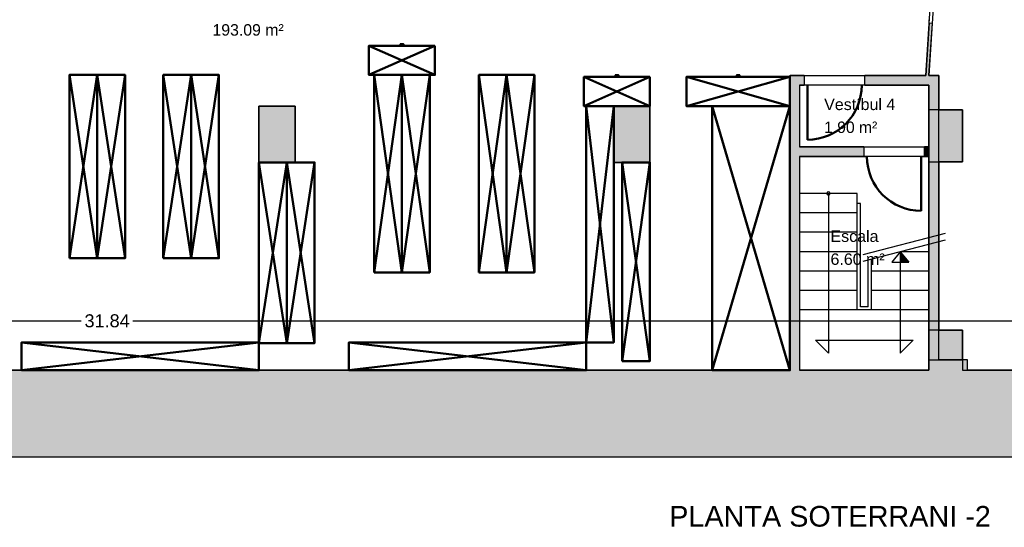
# Model space of a CAD drawing. Header units: metres. Extents: x -1 to 440, y -6 to 31.
# Tile 3 of 5: x 406.67 to 421.9, y 11.76 to 19.59. Entities that reach past the tile are written whole.
import ezdxf

# ---------------------------------------------------------------- set-up
doc = ezdxf.new("R2010")
doc.units = ezdxf.units.M
doc.header["$PDMODE"] = 65
doc.linetypes.add('CONTINUA', pattern=[0])
for name, color, linetype, lineweight in [('3D PS-2 MUR', 7, 'CONTINUA', 25), ('3D PS-2 PILARS', 7, 'CONTINUA', 25), ('PS -2  MOBLES', 7, 'CONTINUA', 25), ('PS -2 COTES', 7, 'CONTINUA', 25), ('PS -2 LOCALS', 7, 'CONTINUA', 25), ('PS -2 TEXT', 7, 'CONTINUA', 25), ('PS-2 ESCALES 2D', 7, 'CONTINUA', 25)]:
    doc.layers.add(name, color=color, linetype=linetype, lineweight=lineweight)
doc.styles.add('ARIAL', font='arial.ttf')
doc.dimstyles.new('DIMSTYLE_2', dxfattribs={"dimtxt": 0.2, "dimasz": 0.2, "dimexe": 0, "dimexo": 1e-06, "dimgap": 0.1, "dimtad": 0, "dimrnd": 0.01, "dimzin": 4, "dimdsep": 46, "dimtxsty": 'ARIAL', "dimblk1": 'ALL_ML_STRICH', "dimblk2": 'ALL_ML_STRICH', "dimsah": 1, "dimcen": 0, "dimse1": 1, "dimse2": 1, "dimclrd": 2, "dimclre": 2, "dimclrt": 2, "dimadec": 0, "dimazin": 0, "dimtfac": 1, "dimtdec": 0, "dimtix": 1, "dimtmove": 2, "dimatfit": 3, "dimfxl": 0, "dimtzin": 0, "dimlwd": 0, "dimlwe": 35, "dimarcsym": 0})

# ---------------------------------------------------------------- blocks, each defined once
blk = doc.blocks.new('OBJETO_COMPLEJO_1')
at = {"layer": 'PS-2 ESCALES 2D', "color": 7, "linetype": 'CONTINUA', "lineweight": 25, "transparency": 33554687}
for start, end in [(90, 270), (270, 90)]:
    blk.add_arc((419.176, 16.911), 0.025, start, end, dxfattribs=at)
blk = doc.blocks.new('ALL_ML_STRICH')
at = {"color": 0, "linetype": 'ByBlock', "lineweight": -2}
for p, q in [((-1, 0), (0.5, 0)), ((-0.3, -0.3), (0.3, 0.3)), ((0, -0.5), (0, 0.5))]:
    blk.add_line(p, q, dxfattribs=at)
blk = doc.blocks.new('*D5')
at = {"layer": 'DEFPOINTS', "color": 2, "linetype": 'CONTINUA', "lineweight": 35, "transparency": 33554687}
for p in [(392.096, 15.278), (392.096, 14.943), (423.936, 13.431)]:
    blk.add_point(p, dxfattribs=at)
at = {"layer": 'PS -2 COTES', "color": 2, "linetype": 'CONTINUA', "lineweight": -2, "transparency": 33554687}
for p, q in [((392.096, 14.943), (407.623, 14.943)), ((408.423, 14.943), (423.936, 14.943))]:
    blk.add_line(p, q, dxfattribs=at)
at = {"layer": 'PS -2 COTES', "color": 2, "linetype": 'CONTINUA', "lineweight": 35, "transparency": 33554687, "xscale": 0.2, "yscale": 0.2, "zscale": 0.2, "rotation": 180}
blk.add_blockref('ALL_ML_STRICH', (392.096, 14.943), dxfattribs=at)
at = {"layer": 'PS -2 COTES', "color": 2, "linetype": 'CONTINUA', "lineweight": 35, "transparency": 33554687, "xscale": 0.2, "yscale": 0.2, "zscale": 0.2}
blk.add_blockref('ALL_ML_STRICH', (423.936, 14.943), dxfattribs=at)
at = {"layer": 'PS -2 COTES', "color": 2, "linetype": 'CONTINUA', "lineweight": 35, "transparency": 33554687, "insert": (408.023, 14.943), "char_height": 0.2, "width": 1, "attachment_point": 5, "style": 'ARIAL'}
blk.add_mtext('\\A1;{\\A1;{31.84\\H0.132000;\\S^ ;}}', dxfattribs=at)

msp = doc.modelspace()

# ---------------------------------------------------------------- hatches: boundary and pattern name
at = {"layer": '3D PS-2 MUR', "linetype": 'CONTINUA', "lineweight": 18, "true_color": 0xa0a0a0, "transparency": 33554687}
for points in [[(420.731, 18.731), (420.783, 19.541), (420.733, 19.544), (420.681, 18.731)], [(418.584, 18.581), (418.801, 18.581), (418.801, 18.731), (418.584, 18.731)], [(420.731, 18.731), (419.741, 18.731), (419.741, 18.581), (420.731, 18.581)], [(420.731, 18.731), (420.731, 14.181), (420.881, 14.181), (420.881, 14.341), (420.881, 14.341), (420.881, 18.731)], [(418.584, 18.581), (418.584, 14.181), (418.734, 14.181), (418.734, 17.481), (418.733, 17.481), (418.733, 17.631), (418.734, 17.631), (418.734, 18.581)], [(419.721, 17.631), (418.733, 17.631), (418.733, 17.481), (419.721, 17.481)], [(420.731, 17.631), (420.661, 17.631), (420.661, 17.481), (420.731, 17.481)], [(421.326, 14.341), (420.881, 14.341), (420.881, 14.181), (421.326, 14.181)], [(392.1, 12.841), (423.658, 12.841), (423.936, 14.181), (392.1, 14.181)]]:
    msp.add_hatch(color=253, dxfattribs=at).paths.add_polyline_path(points)
at = {"layer": '3D PS-2 PILARS', "linetype": 'CONTINUA', "lineweight": 18, "transparency": 33554687}
for points in [[(410.371, 17.39), (410.931, 17.39), (410.931, 18.261), (410.371, 18.261)], [(415.856, 17.391), (416.416, 17.391), (416.416, 18.261), (415.856, 18.261)], [(420.731, 17.401), (421.251, 17.401), (421.251, 18.201), (420.731, 18.201)], [(420.731, 14.341), (421.251, 14.341), (421.251, 14.801), (420.731, 14.801)]]:
    msp.add_hatch(color=9, dxfattribs=at).paths.add_polyline_path(points)

# ---------------------------------------------------------------- linework, layer by layer
at = {"layer": '3D PS-2 MUR', "color": 7, "linetype": 'CONTINUA', "lineweight": 25, "transparency": 33554687}
for p, q in [((420.733, 19.544), (420.681, 18.731)), ((420.731, 18.731), (420.783, 19.541)), ((420.733, 19.544), (420.736, 19.594)), ((420.733, 19.544), (420.783, 19.541)), ((418.801, 18.731), (418.584, 18.731)), ((418.584, 18.731), (418.584, 18.581)), ((418.801, 18.731), (418.801, 18.581)), ((419.741, 18.581), (419.741, 18.731)), ((420.681, 18.731), (419.741, 18.731)), ((420.881, 18.731), (420.731, 18.731)), ((420.881, 14.341), (420.881, 18.731)), ((418.584, 18.581), (418.584, 14.181)), ((418.734, 18.581), (418.801, 18.581)), ((418.734, 17.631), (418.734, 18.581)), ((418.851, 18.581), (418.801, 18.581)), ((419.741, 18.581), (419.691, 18.581)), ((419.741, 18.581), (420.731, 18.581)), ((420.731, 18.581), (420.731, 17.631)), ((419.721, 17.631), (418.734, 17.631)), ((419.721, 17.631), (419.721, 17.481)), ((420.661, 17.481), (420.661, 17.631)), ((420.731, 17.631), (420.661, 17.631)), ((418.734, 14.181), (418.734, 17.481)), ((418.734, 17.481), (419.721, 17.481)), ((419.721, 17.481), (419.771, 17.481)), ((420.611, 17.481), (420.661, 17.481)), ((420.661, 17.481), (420.731, 17.481)), ((420.731, 17.481), (420.731, 14.181)), ((421.326, 14.341), (420.881, 14.341)), ((421.326, 14.181), (421.326, 14.341)), ((418.584, 14.181), (400.926, 14.181)), ((420.731, 14.181), (418.734, 14.181)), ((423.936, 14.181), (421.326, 14.181)), ((391.15, 12.841), (424.291, 12.841)), ((392.1, 12.841), (423.658, 12.841))]:
    msp.add_line(p, q, dxfattribs=at)
at = {"layer": '3D PS-2 MUR', "color": 202, "linetype": 'CONTINUA', "lineweight": 50, "transparency": 33554687}
for p, q in [((418.851, 18.581), (418.851, 17.741)), ((420.611, 17.481), (420.611, 16.641))]:
    msp.add_line(p, q, dxfattribs=at)
for centre, start, end in [((418.851, 18.581), 270, 0), ((420.611, 17.481), 180, 270)]:
    msp.add_arc(centre, 0.84, start, end, dxfattribs=at)
at = {"layer": '3D PS-2 PILARS', "color": 7, "linetype": 'CONTINUA', "lineweight": 25, "transparency": 33554687}
for p, q in [((410.931, 18.261), (410.371, 18.261)), ((410.371, 18.261), (410.371, 17.39)), ((410.931, 17.39), (410.931, 18.261)), ((416.416, 18.261), (415.856, 18.261)), ((415.856, 18.261), (415.856, 17.391)), ((416.416, 17.391), (416.416, 18.261)), ((421.251, 18.201), (420.731, 18.201)), ((420.731, 18.201), (420.731, 17.401)), ((421.251, 17.401), (421.251, 18.201)), ((410.371, 17.39), (410.931, 17.39)), ((415.856, 17.391), (416.416, 17.391)), ((420.731, 17.401), (421.251, 17.401)), ((421.251, 14.801), (420.731, 14.801)), ((420.731, 14.801), (420.731, 14.341)), ((421.251, 14.341), (421.251, 14.801)), ((420.731, 14.341), (421.251, 14.341))]:
    msp.add_line(p, q, dxfattribs=at)
at = {"layer": 'PS -2  MOBLES', "color": 202, "linetype": 'CONTINUA', "lineweight": 50, "transparency": 33554687}
for p, q in [((413.091, 19.191), (412.071, 18.741)), ((412.071, 19.191), (413.091, 18.741)), ((407.441, 18.741), (407.871, 15.911)), ((407.871, 18.741), (407.441, 15.911)), ((407.871, 15.911), (408.301, 18.741)), ((408.301, 15.911), (407.871, 18.741)), ((408.891, 18.741), (409.321, 15.911)), ((409.321, 18.741), (408.891, 15.911)), ((409.321, 15.911), (409.751, 18.741)), ((409.751, 15.911), (409.321, 18.741)), ((412.151, 18.741), (412.581, 15.691)), ((412.581, 18.741), (412.151, 15.691)), ((412.581, 15.691), (413.011, 18.741)), ((413.011, 15.691), (412.581, 18.741)), ((413.771, 18.741), (414.201, 15.691)), ((414.201, 18.741), (413.771, 15.691)), ((414.201, 15.691), (414.631, 18.741)), ((414.631, 15.691), (414.201, 18.741)), ((416.416, 18.711), (415.396, 18.261)), ((415.396, 18.711), (416.416, 18.261)), ((418.581, 18.711), (416.981, 18.261)), ((416.981, 18.711), (418.581, 18.261)), ((415.431, 18.261), (415.856, 14.611)), ((415.856, 18.261), (415.431, 14.611)), ((417.381, 18.261), (418.581, 14.181)), ((418.581, 18.261), (417.381, 14.181)), ((410.371, 17.391), (410.801, 14.601)), ((410.801, 17.391), (410.371, 14.601)), ((410.801, 14.601), (411.231, 17.391)), ((411.231, 14.601), (410.801, 17.391)), ((415.986, 17.391), (416.416, 14.321)), ((416.416, 17.391), (415.986, 14.321)), ((406.701, 14.181), (410.371, 14.611)), ((406.701, 14.611), (410.371, 14.181)), ((411.761, 14.181), (415.431, 14.611)), ((411.761, 14.611), (415.431, 14.181))]:
    msp.add_line(p, q, dxfattribs=at)
for points in [[(413.091, 19.191), (412.071, 19.191), (412.071, 18.741), (413.091, 18.741), (413.091, 19.191)], [(413.091, 19.191), (412.071, 19.191), (412.071, 18.741), (413.091, 18.741), (413.091, 19.191)], [(412.581, 19.191), (412.606, 19.216), (412.556, 19.216), (412.581, 19.191)], [(412.581, 19.191), (412.606, 19.216), (412.556, 19.216), (412.581, 19.191)], [(407.441, 15.911), (407.871, 15.911), (407.871, 18.741), (407.441, 18.741), (407.441, 15.911)], [(407.871, 15.911), (408.301, 15.911), (408.301, 18.741), (407.871, 18.741), (407.871, 15.911)], [(408.891, 15.911), (409.321, 15.911), (409.321, 18.741), (408.891, 18.741), (408.891, 15.911)], [(409.321, 15.911), (409.751, 15.911), (409.751, 18.741), (409.321, 18.741), (409.321, 15.911)], [(412.151, 15.691), (412.581, 15.691), (412.581, 18.741), (412.151, 18.741), (412.151, 15.691)], [(412.581, 15.691), (413.011, 15.691), (413.011, 18.741), (412.581, 18.741), (412.581, 15.691)], [(413.771, 15.691), (414.201, 15.691), (414.201, 18.741), (413.771, 18.741), (413.771, 15.691)], [(414.201, 15.691), (414.631, 15.691), (414.631, 18.741), (414.201, 18.741), (414.201, 15.691)], [(415.906, 18.711), (415.931, 18.736), (415.881, 18.736), (415.906, 18.711)], [(415.906, 18.711), (415.931, 18.736), (415.881, 18.736), (415.906, 18.711)], [(417.781, 18.711), (417.806, 18.736), (417.756, 18.736), (417.781, 18.711)], [(417.781, 18.711), (417.806, 18.736), (417.756, 18.736), (417.781, 18.711)], [(416.416, 18.711), (415.396, 18.711), (415.396, 18.261), (416.416, 18.261), (416.416, 18.711)], [(416.416, 18.711), (415.396, 18.711), (415.396, 18.261), (416.416, 18.261), (416.416, 18.711)], [(418.581, 18.711), (416.981, 18.711), (416.981, 18.261), (418.581, 18.261), (418.581, 18.711)], [(418.581, 18.711), (416.981, 18.711), (416.981, 18.261), (418.581, 18.261), (418.581, 18.711)], [(415.856, 18.261), (415.431, 18.261), (415.431, 14.611), (415.856, 14.611), (415.856, 18.261)], [(418.581, 18.261), (417.381, 18.261), (417.381, 14.181), (418.581, 14.181), (418.581, 18.261)], [(410.371, 14.601), (410.801, 14.601), (410.801, 17.391), (410.371, 17.391), (410.371, 14.601)], [(410.801, 14.601), (411.231, 14.601), (411.231, 17.391), (410.801, 17.391), (410.801, 14.601)], [(415.986, 14.321), (416.416, 14.321), (416.416, 17.391), (415.986, 17.391), (415.986, 14.321)], [(410.371, 14.611), (406.701, 14.611), (406.701, 14.181), (410.371, 14.181), (410.371, 14.611)], [(415.431, 14.611), (411.761, 14.611), (411.761, 14.181), (415.431, 14.181), (415.431, 14.611)]]:
    msp.add_lwpolyline(points, close=True, dxfattribs=at)
at = {"layer": 'PS -2 LOCALS', "color": 7, "linetype": 'CONTINUA', "lineweight": 25, "transparency": 33554687}
for p, q in [((420.681, 18.731), (420.976, 23.391)), ((421.026, 23.391), (420.731, 18.731)), ((418.581, 14.181), (418.581, 18.731)), ((418.581, 18.731), (420.681, 18.731)), ((420.731, 18.731), (420.881, 18.731)), ((420.881, 18.731), (420.881, 18.201)), ((418.731, 18.581), (418.731, 17.631)), ((420.731, 18.581), (418.731, 18.581)), ((420.731, 17.631), (420.731, 18.581)), ((410.371, 17.39), (410.371, 18.261)), ((410.371, 18.261), (410.931, 18.261)), ((410.931, 18.261), (410.931, 17.39)), ((415.856, 18.261), (416.416, 18.261)), ((415.856, 17.391), (415.856, 18.261)), ((416.416, 18.261), (416.416, 17.391)), ((420.881, 18.201), (421.251, 18.201)), ((421.251, 18.201), (421.251, 17.401)), ((418.731, 17.631), (420.731, 17.631)), ((410.931, 17.39), (410.371, 17.39)), ((416.416, 17.391), (415.856, 17.391)), ((418.731, 17.481), (418.731, 14.181)), ((420.731, 17.481), (418.731, 17.481)), ((420.731, 14.181), (420.731, 17.481)), ((421.251, 17.401), (420.881, 17.401)), ((420.881, 17.401), (420.881, 14.801)), ((420.881, 14.801), (421.251, 14.801)), ((421.251, 14.801), (421.251, 14.181)), ((400.926, 14.181), (418.581, 14.181)), ((418.731, 14.181), (420.731, 14.181)), ((421.251, 14.181), (423.934, 14.181))]:
    msp.add_line(p, q, dxfattribs=at)
at = {"layer": 'PS-2 ESCALES 2D', "color": 7, "linetype": 'CONTINUA', "lineweight": 25, "transparency": 33554687}
for p, q in [((419.621, 16.911), (418.731, 16.911)), ((419.176, 16.911), (419.176, 14.446)), ((419.621, 15.111), (419.621, 16.911)), ((419.671, 16.754), (419.621, 16.754)), ((419.671, 15.161), (419.671, 16.754)), ((419.621, 16.611), (418.731, 16.611)), ((419.621, 16.311), (418.731, 16.311)), ((420.983, 16.294), (419.71, 15.965)), ((420.983, 16.191), (419.71, 15.862)), ((419.621, 16.011), (418.731, 16.011)), ((420.286, 16.011), (420.158, 15.849)), ((420.731, 16.011), (420.286, 16.011)), ((420.286, 16.011), (420.286, 14.446)), ((420.286, 16.011), (420.418, 15.851)), ((419.791, 15.161), (419.791, 15.883)), ((419.841, 15.111), (419.841, 15.896)), ((420.158, 15.849), (420.418, 15.851)), ((419.621, 15.711), (418.731, 15.711)), ((420.731, 15.711), (419.841, 15.711)), ((419.621, 15.411), (418.731, 15.411)), ((420.731, 15.411), (419.841, 15.411)), ((419.621, 15.111), (418.731, 15.111)), ((420.731, 15.111), (419.621, 15.111)), ((419.791, 15.161), (419.671, 15.161)), ((418.976, 14.646), (420.486, 14.646)), ((418.976, 14.646), (419.176, 14.446)), ((420.486, 14.646), (420.286, 14.446))]:
    msp.add_line(p, q, dxfattribs=at)
for radius, start, end in [(8.139, 1.2603, 2.2995), (8.149, 1.2593, 2.2068), (8.159, 1.2583, 2.1144), (8.169, 1.2573, 2.0224), (8.179, 1.2563, 1.9309), (8.189, 1.2553, 1.8398), (8.199, 1.2542, 1.7491), (8.209, 1.2532, 1.6588), (8.219, 1.2522, 1.5689), (8.229, 1.2512, 1.4794), (8.239, 1.2502, 1.3903), (8.249, 1.2492, 1.3016)]:
    msp.add_arc((412.164, 15.671), radius, start, end, dxfattribs=at)

# ---------------------------------------------------------------- block references
msp.add_blockref('OBJETO_COMPLEJO_1', (0, 0), dxfattribs=at)

# ---------------------------------------------------------------- texts
at = {"layer": 'PS -2 LOCALS', "color": 7, "linetype": 'CONTINUA', "lineweight": 25, "transparency": 33554687, "char_height": 0.17708, "attachment_point": 7, "style": 'ARIAL'}
for s, insert, width in [('\\W0.99;193.09 m²', (409.652, 19.346), 1.20619), ('\\W1.00;Vestíbul 4', (419.11, 18.196), 1.19241), ('\\W0.98;1.90 m²', (419.11, 17.842), 0.92824), ('\\W1.00;Escala', (419.208, 16.16), 0.8354), ('\\W1.00;6.60 m²', (419.208, 15.805), 0.92965)]:
    msp.add_mtext(s, dxfattribs=dict(at, insert=insert, width=width))
at = {"layer": 'PS -2 TEXT', "color": 7, "linetype": 'CONTINUA', "lineweight": 25, "transparency": 33554687, "insert": (416.714, 11.761), "char_height": 0.31877, "width": 5.143, "attachment_point": 7, "style": 'ARIAL'}
msp.add_mtext('\\W1.00;PLANTA SOTERRANI -2', dxfattribs=at)

# ---------------------------------------------------------------- dimensions: what is measured, and where the dimension line sits
at = {"layer": 'PS -2 COTES', "color": 2, "linetype": 'CONTINUA', "lineweight": 35, "transparency": 33554687}
dim = msp.add_linear_dim(base=(423.936, 14.943), p1=(392.096, 15.278), p2=(423.936, 13.431), dimstyle='DIMSTYLE_2', override={"dimpost": '<>', "dimclrd": 2, "dimclre": 2, "dimclrt": 2, "dimlwd": 0, "dimlwe": 35}, dxfattribs=at)
dim.commit()
dim.dimension.update_dxf_attribs({"geometry": '*D5', "text_midpoint": (408.023, 14.943), "dimtype": 160})

doc.saveas('drawing.dxf')
